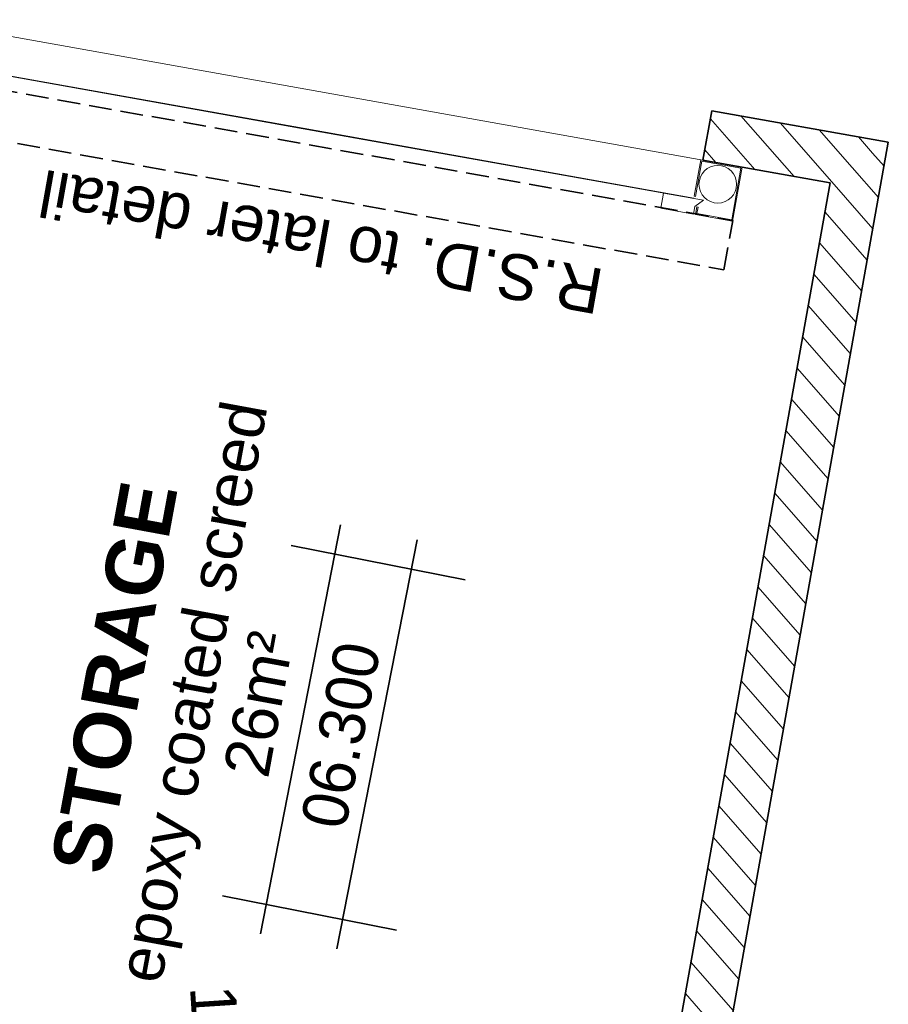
# Model space of a CAD drawing. Header units: millimetres. Extents: x -115474967 to 444143, y -74377 to 241828222.
# Tile 23 of 256: x -157499 to -153690, y -52896 to -48583. Entities that reach past the tile are written whole.
import ezdxf

# ---------------------------------------------------------------- set-up
doc = ezdxf.new("R2010")
doc.units = ezdxf.units.MM
doc.header["$MEASUREMENT"] = 0
doc.linetypes.add('Hidden Line', pattern=[140, 100, -40])
for name, color, linetype, lineweight in [('0_Pen_No__1', 7, 'Continuous', 30), ('A_WALL LOAD_Pen_No__1', 7, 'Continuous', 30), ('A_WALL LOAD_Pen_No__3', 7, 'Continuous', 15), ('A_WALL LOAD_Pen_No__6', 7, 'Continuous', 5), ('C_TEXT GA_Pen_No__6', 7, 'Continuous', 5), ('SEWER LINE_Pen_No__1', 7, 'Continuous', 30)]:
    doc.layers.add(name, color=color, linetype=linetype, lineweight=lineweight)
doc.layers.add('0_Pen_No__7', color=7, linetype='Continuous', lineweight=5, true_color=0x3f3f3f)
doc.layers.add('C_DIMS - GA', color=7, linetype='Continuous')
doc.styles.add('GENERATED_STYLE_1', font='GOTHIC.TTF')
doc.styles.add('GENERATED_STYLE_2', font='arial.ttf')
doc.styles.add('GENERATED_STYLE_6', font='GOTHICB.TTF')
doc.dimstyles.new('GENERATED_STYLE__3', dxfattribs={"dimtxt": 200, "dimasz": 95, "dimexe": 0.18, "dimexo": 2517.243423, "dimgap": 0.09, "dimtad": 1, "dimdec": 0, "dimzin": 0, "dimdsep": 46, "dimtxsty": 'GENERATED_STYLE_1', "dimblk": 'ARROWHEAD_2', "dimblk1": 'ARROWHEAD_2', "dimblk2": 'ARROWHEAD_2', "dimcen": 0.09, "dimclrd": 7, "dimclre": 7, "dimclrt": 7, "dimadec": 0, "dimazin": 0, "dimtfac": 1, "dimtdec": 4, "dimtmove": 0, "dimatfit": 3, "dimfxl": 1, "dimtolj": 1, "dimtzin": 0, "dimarcsym": 0})
pattern_1 = [(131.26581, (-61028.23, 68570.49), (-81.74279, -71.72641), [])]

# ---------------------------------------------------------------- blocks, each defined once
blk = doc.blocks.new('ARROWHEAD_2')
at = {"color": 0, "linetype": 'Continuous', "lineweight": 0}
for p, q in [((-0.378, -0.655), (0.378, 0.655)), ((0, 0), (-1, 0))]:
    blk.add_line(p, q, dxfattribs=at)
blk = doc.blocks.new('*D976')
at = {"layer": 'C_DIMS - GA', "color": 7, "linetype": 'Continuous', "lineweight": -2, "transparency": 16777216}
for p, q in [((-156789.2, -53036.8), (-156884.2, -53036.8)), ((-156694.1, -53929.1), (-156694.2, -53036.6)), ((-156694.2, -53036.8), (-156584.2, -53036.8)), ((-156584.1, -53929.1), (-156584.2, -53036.6)), ((-156489.2, -53036.7), (-156394.2, -53036.7))]:
    blk.add_line(p, q, dxfattribs=at)
at = {"layer": 'Defpoints', "color": 0, "linetype": 'Continuous', "transparency": 16777216}
for p in [(-156584.2, -53036.8), (-156693.7, -56446.4), (-156583.7, -56446.3)]:
    blk.add_point(p, dxfattribs=at)
at = {"layer": 'C_DIMS - GA', "color": 7, "linetype": 'Continuous', "lineweight": -2, "transparency": 16777216, "xscale": 95, "yscale": 95, "zscale": 95}
for p, rotation in [((-156584.2, -53036.8), 180.0079960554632), ((-156694.2, -53036.8), 0.007996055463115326)]:
    blk.add_blockref('ARROWHEAD_2', p, dxfattribs=dict(at, rotation=rotation))
at = {"layer": 'C_DIMS - GA', "color": 7, "linetype": 'Continuous', "lineweight": 5, "transparency": 16777216, "insert": (-156639.2, -53036.8), "char_height": 200, "attachment_point": 5, "rotation": 273.7422, "style": 'GENERATED_STYLE_1'}
blk.add_mtext('\\A1;110', dxfattribs=at)

msp = doc.modelspace()

# ---------------------------------------------------------------- hatches: boundary and pattern name
at = {"layer": '0_Pen_No__7', "linetype": 'Continuous', "lineweight": 5, "true_color": 0x000000}
h = msp.add_hatch(dxfattribs=at)
h.set_pattern_fill('ANSI31', color=18, scale=870, angle=86.26580791, style=0)
h.set_pattern_definition(pattern_1)
h.paths.add_polyline_path([(-153945.38585, -49297.51988), (-153690.11886, -49119.63432), (-154463.98901, -48981.40333), (-154502.67381, -49197.97546)])
h = msp.add_hatch(dxfattribs=at)
h.set_pattern_fill('ANSI31', color=18, scale=870, angle=86.26580791, style=0)
h.set_pattern_definition(pattern_1)
h.paths.add_polyline_path([(-154870.21107, -54473.65379), (-154653.64074, -54512.34864), (-153690.11886, -49119.63431), (-153945.38584, -49297.51988)])

# ---------------------------------------------------------------- linework, layer by layer
at = {"layer": '0_Pen_No__1', "color": 214, "linetype": 'Hidden Line', "lineweight": 35}
for p, q in [((-158159.10197, -48785.96404), (-154372.30039, -49461.8021)), ((-158197.78673, -49002.53617), (-154410.98515, -49678.37424)), ((-154410.98515, -49678.37424), (-154372.30039, -49461.8021))]:
    msp.add_line(p, q, dxfattribs=at)
at = {"layer": 'A_WALL LOAD_Pen_No__1', "color": 214, "linetype": 'Continuous', "lineweight": 35}
msp.add_line((-154463.98904, -48981.40331), (-154502.6738, -49197.97545), dxfattribs=at)
msp.add_line((-154463.98904, -48981.40331), (-154502.6738, -49197.97545), dxfattribs=at)
for points in [[(-153690.11886, -49119.63431), (-154463.98903, -48981.40331)], [(-154653.64173, -54512.35423), (-153690.11886, -49119.63431)], [(-154502.6738, -49197.97545), (-153945.38584, -49297.51988)], [(-153945.38584, -49297.51988), (-154870.21385, -54473.66939)]]:
    msp.add_lwpolyline(points, dxfattribs=at)
at = {"layer": 'A_WALL LOAD_Pen_No__3', "color": 30, "linetype": 'Continuous', "lineweight": 15}
msp.add_line((-157948.13958, -48582.5361), (-154502.6738, -49197.97545), dxfattribs=at)
at = {"layer": 'A_WALL LOAD_Pen_No__6', "color": 7, "linetype": 'Continuous', "lineweight": 5}
for p, q in [((-156255.73906, -49060.06801), (-157968.62776, -48754.10674)), ((-157968.27608, -48752.1379), (-156255.38738, -49058.09918)), ((-156255.38738, -49058.09918), (-156255.73906, -49060.06801)), ((-156255.38738, -49058.09918), (-156255.73906, -49060.06801)), ((-156255.73906, -49060.06801), (-154542.85036, -49366.02929)), ((-154542.49868, -49364.06045), (-156255.38738, -49058.09918)), ((-154512.51799, -49196.21705), (-154541.09196, -49356.1851)), ((-154536.16987, -49357.0643), (-154508.4751, -49202.01834)), ((-154330.40051, -49228.74741), (-154512.51799, -49196.21705)), ((-154508.4751, -49202.01834), (-154336.20181, -49232.79031)), ((-154336.20181, -49232.79031), (-154376.64496, -49459.20663)), ((-154372.60207, -49465.00792), (-154330.40051, -49228.74741)), ((-154675.7469, -49342.29091), (-154687.61608, -49408.73918)), ((-154499.78204, -49373.72228), (-154675.7469, -49342.29091)), ((-154542.85036, -49366.02929), (-154542.49868, -49364.06045)), ((-154541.09196, -49356.1851), (-154536.16987, -49357.0643)), ((-154538.94077, -49401.01182), (-154499.78204, -49373.72228)), ((-154687.61608, -49408.73918), (-154544.87536, -49434.23596)), ((-154544.87536, -49434.23596), (-154538.94077, -49401.01182)), ((-154529.09658, -49402.77022), (-154535.03117, -49435.99435)), ((-154535.03117, -49435.99435), (-154372.60207, -49465.00792)), ((-154529.22988, -49431.95146), (-154524.17448, -49403.64942)), ((-154376.64496, -49459.20663), (-154529.22988, -49431.95146)), ((-154524.17448, -49403.64942), (-154529.09658, -49402.77022))]:
    msp.add_line(p, q, dxfattribs=at)
msp.add_circle((-154437.72444, -49303.54097), 82.5, dxfattribs=at)
at = {"layer": 'SEWER LINE_Pen_No__1', "color": 214, "linetype": 'Continuous', "lineweight": 35}
for p, q in [((-156442.64947, -52587.97522), (-156091.4627, -50795.40588)), ((-155545.76886, -51036.03499), (-156308.96389, -50886.51553)), ((-156107.67311, -52653.60129), (-155756.48633, -50861.03195)), ((-155846.49714, -52571.04807), (-156609.69217, -52421.52861))]:
    msp.add_line(p, q, dxfattribs=at)

# ---------------------------------------------------------------- texts
at = {"layer": 'C_TEXT GA_Pen_No__6', "color": 7, "linetype": 'Continuous', "lineweight": 5, "char_height": 200}
for s, insert, attachment_point, rotation, style in [('\\A1;{\\pql;\\fArial|b0|i0|c0|p34;R.S.D. to later detail}', (-154946.49449, -49774.9315), 4, 169.88196137, 'GENERATED_STYLE_2'), ('\\A1;{\\pqc;\\fCentury Gothic|b0|i0|c0|p34;06.\\fCentury Gothic|b0|i0|c0|p34;30\\fCentury Gothic|b0|i0|c0|p34;0}', (-156090.10497, -51716.94805), 5, 78.91543134, 'GENERATED_STYLE_1')]:
    msp.add_mtext(s, dxfattribs=dict(at, insert=insert, attachment_point=attachment_point, rotation=rotation, style=style))
at = {"layer": 'C_TEXT GA_Pen_No__6', "color": 7, "linetype": 'Continuous', "lineweight": 5, "insert": (-156778.73466, -51520.41186), "char_height": 250, "attachment_point": 5, "rotation": 79.54946846, "line_spacing_factor": 0.892888, "style": 'GENERATED_STYLE_6'}
msp.add_mtext('\\A1;{\\pqc;\\fArial|b1|i0|c0|p34;STORAGE\\P\\pqc;\\fArial|b0|i0|c0|p34;\\H0.800000x;epoxy coated screed\\P\\pqc;\\fArial|b0|i0|c0|p34;26m²}', dxfattribs=at)

# ---------------------------------------------------------------- dimensions: what is measured, and where the dimension line sits
at = {"layer": 'C_DIMS - GA', "color": 7, "linetype": 'Continuous', "lineweight": 5}
dim = msp.add_linear_dim(base=(-156584.19504, -53036.75918), p1=(-156693.7192, -56446.3586), p2=(-156583.7192, -56446.34325), angle=0.00799606, dimstyle='GENERATED_STYLE__3', dxfattribs=at)
dim.commit()
dim.dimension.update_dxf_attribs({"geometry": '*D976', "text_midpoint": (-156639.19503, -53036.76686), "dimtype": 160, "text_rotation": 273.74218815})

doc.saveas('drawing.dxf')
